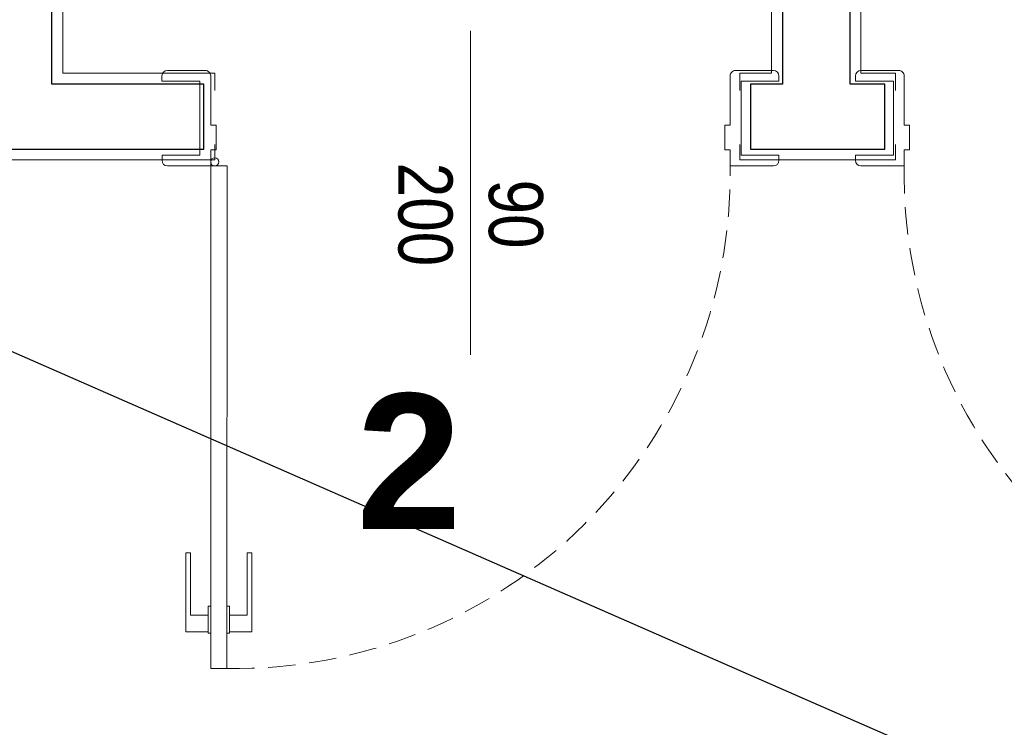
# Model space of a CAD drawing. Header units: millimetres. Extents: x -9038497 to 54128, y -10570064 to 59476.
# Tile 10 of 135: x 31338 to 31520, y 21079 to 21210. Entities that reach past the tile are written whole.
import ezdxf
from ezdxf import colors
from ezdxf.entities.mleader import LeaderData, LeaderLine
from ezdxf.math import Vec2, Vec3

# ---------------------------------------------------------------- set-up
doc = ezdxf.new("R2010")
doc.units = ezdxf.units.MM
doc.header["$LTSCALE"] = 0.8
doc.linetypes.add('DASHED2', pattern=[9.525, 6.35, -3.175])
for name, color, linetype, lineweight in [('0 proj_drzwi', 4, 'Continuous', 0), ('0 proj_okna', 4, 'Continuous', 0), ('0 proj_widok widok widok', 7, 'Continuous', 0), ('SCIANY', 1, 'Continuous', 30), ('tynk', 252, 'Continuous', 5)]:
    doc.layers.add(name, color=color, linetype=linetype, lineweight=lineweight)
doc.styles.get("Standard").update_dxf_attribs({"font": 'g12f13.shx', "width": 0.8, "height": 10})
doc.styles.add('WYMIAR-50', font='ARIALN.TTF', dxfattribs={"height": 10})

# ---------------------------------------------------------------- blocks, each defined once
blk = doc.blocks.new('klamm')
at = {"layer": '0 proj_okna', "lineweight": 0}
for p, q in [((-4009.82, 29787.38), (-4005.72, 29787.38)), ((-4009.82, 29787.38), (-4009.82, 29772.78)), ((-4005.72, 29787.61), (-4005.22, 29787.61)), ((-4005.72, 29787.61), (-4005.72, 29782.61)), ((-4005.22, 29787.61), (-4005.22, 29782.61)), ((-4008.97, 29784.26), (-4008.97, 29772.78)), ((-4008.97, 29784.26), (-4005.72, 29784.26)), ((-4005.72, 29782.61), (-4005.22, 29782.61)), ((-4009.82, 29772.78), (-4008.97, 29772.78))]:
    blk.add_line(p, q, dxfattribs=at)

msp = doc.modelspace()

# ---------------------------------------------------------------- linework, layer by layer
at = {"layer": '0 proj_drzwi', "lineweight": 0}
msp.add_line((31421.1, 21207.89), (31421.1, 21148.07), dxfattribs=at)
at = {"layer": '0 proj_drzwi'}
for p, q in [((31373.1, 21190.45), (31374.1, 21190.45)), ((31374.1, 21190.45), (31374.1, 21185.95)), ((31469.1, 21190.45), (31468.1, 21190.45)), ((31468.1, 21190.45), (31468.1, 21185.95)), ((31501.24, 21190.45), (31502.24, 21190.45)), ((31502.24, 21190.45), (31502.24, 21185.95)), ((31373.1, 21182.95), (31373.1, 21185.95)), ((31373.1, 21185.95), (31374.1, 21185.95)), ((31469.1, 21185.95), (31468.1, 21185.95)), ((31469.1, 21182.95), (31469.1, 21185.95)), ((31501.24, 21182.95), (31501.24, 21185.95)), ((31501.24, 21185.95), (31502.24, 21185.95)), ((31373.1, 21182.95), (31376.12, 21182.95)), ((31373.1, 21182.95), (31373.1, 21090.1)), ((31376.12, 21182.95), (31376.09, 21090.09)), ((31373.1, 21090.1), (31376.09, 21090.09))]:
    msp.add_line(p, q, dxfattribs=at)
msp.add_circle((31373.85, 21183.71), 0.756, dxfattribs=at)
at = {"layer": '0 proj_drzwi', "linetype": 'DASHED2', "lineweight": 0}
for centre, start, end in [((31377.56, 21181.62), 269.0802, 0.8306), ((31592.77, 21181.62), 179.1694, 270.9198)]:
    msp.add_arc(centre, 91.54, start, end, dxfattribs=at)
at = {"layer": '0 proj_okna', "lineweight": 0}
for p, q in [((31372.1, 21200.58), (31365.09, 21200.58)), ((31470.09, 21200.58), (31477.1, 21200.58)), ((31500.25, 21200.58), (31493.24, 21200.58)), ((31364.09, 21199.58), (31364.09, 21198.58)), ((31371.1, 21198.58), (31364.09, 21198.58)), ((31371.1, 21184.95), (31371.1, 21198.58)), ((31373.1, 21190.45), (31373.1, 21199.58)), ((31469.1, 21190.45), (31469.1, 21199.58)), ((31471.1, 21184.95), (31471.1, 21198.58)), ((31471.1, 21198.58), (31478.1, 21198.58)), ((31478.1, 21199.58), (31478.1, 21198.58)), ((31492.24, 21199.58), (31492.24, 21198.58)), ((31499.24, 21198.58), (31492.24, 21198.58)), ((31499.24, 21184.95), (31499.24, 21198.58)), ((31501.24, 21190.45), (31501.24, 21199.58)), ((31364.1, 21184.95), (31371.1, 21184.95)), ((31364.1, 21184.95), (31364.1, 21183.95)), ((31478.1, 21184.95), (31471.1, 21184.95)), ((31478.1, 21183.95), (31478.1, 21184.95)), ((31492.24, 21183.95), (31492.24, 21184.95)), ((31492.24, 21184.95), (31499.24, 21184.95)), ((31373.1, 21182.95), (31365.1, 21182.95)), ((31469.1, 21182.95), (31477.1, 21182.95)), ((31501.24, 21182.95), (31493.24, 21182.95))]:
    msp.add_line(p, q, dxfattribs=at)
for centre, radius, start, end in [((31365.09, 21199.58), 0.996, 90, 180), ((31372.1, 21199.58), 0.996, 359.982, 90), ((31470.09, 21199.58), 0.996, 90, 180.018), ((31477.1, 21199.58), 0.996, 0, 90), ((31493.24, 21199.58), 0.996, 90, 180), ((31500.25, 21199.58), 0.996, 359.982, 90), ((31365.1, 21183.95), 1, 180, 270), ((31477.1, 21183.95), 1, 270, 0), ((31493.24, 21183.95), 1, 180, 270)]:
    msp.add_arc(centre, radius, start, end, dxfattribs=at)
at = {"layer": 'SCIANY', "ltscale": 40}
for p, q in [((31343.75, 21198.06), (31343.75, 21318.19)), ((31478.75, 21318.19), (31478.75, 21198.06)), ((31491.25, 21198.06), (31491.25, 21318.19)), ((31371.85, 21198.06), (31343.75, 21198.06)), ((31371.85, 21186.06), (31371.85, 21198.06)), ((31478.75, 21198.06), (31472.85, 21198.06)), ((31472.85, 21198.06), (31472.85, 21186.06)), ((31497.64, 21198.06), (31491.25, 21198.06)), ((31497.64, 21186.06), (31497.64, 21198.06)), ((31331.75, 21186.06), (31371.85, 21186.06)), ((31472.85, 21186.06), (31497.64, 21186.06))]:
    msp.add_line(p, q, dxfattribs=at)
at = {"layer": 'tynk', "lineweight": 0, "ltscale": 40}
for p, q in [((31373.85, 21186.89), (31373.85, 21184.06)), ((31373.85, 21184.06), (31329.75, 21184.06))]:
    msp.add_line(p, q, dxfattribs=at)
for points in [[(31383.85, 21318.19), (31383.85, 21316.19), (31345.75, 21316.19), (31345.75, 21200.06), (31373.85, 21200.06), (31373.85, 21196.89)], [(31470.85, 21196.89), (31470.85, 21200.06), (31476.75, 21200.06), (31476.75, 21316.19), (31470.85, 21316.19), (31470.85, 21318.19)], [(31499.64, 21318.19), (31499.64, 21316.19), (31493.25, 21316.19), (31493.25, 21200.06), (31499.64, 21200.06), (31499.64, 21196.89)], [(31499.64, 21186.89), (31499.64, 21184.06), (31470.85, 21184.06), (31470.85, 21186.89)]]:
    msp.add_lwpolyline(points, dxfattribs=at)

# ---------------------------------------------------------------- block references
at = {"layer": '0 proj_okna', "lineweight": 0, "xscale": -1, "rotation": 180}
msp.add_blockref('klamm', (35378.32, 50884.23), dxfattribs=at)
at = {"layer": '0 proj_okna', "lineweight": 0, "rotation": 180}
msp.add_blockref('klamm', (27370.87, 50884.23), dxfattribs=at)

# ---------------------------------------------------------------- texts
at = {"layer": '0 proj_okna', "lineweight": 0, "style": 'WYMIAR-50'}
for s, p in [('200', (31407.79, 21183.54)), ('90', (31424.5, 21180.43))]:
    msp.add_text(s, height=10, rotation=270, dxfattribs=at).set_placement(p)
at = {"layer": '0 proj_widok widok widok', "lineweight": 0, "insert": (31400.04, 21140.86), "char_height": 25, "attachment_point": 1, "style": 'WYMIAR-50'}
msp.add_mtext_dynamic_manual_height_columns('{\\fArial Unicode MS|b1|i0|c238|p34;2}', width=52.3465, gutter_width=50, heights=[0], dxfattribs=at)

# ---------------------------------------------------------------- leaders
at = {"layer": '0 proj_widok widok widok', "lineweight": 0}
ml = msp.add_multileader_mtext('Standard', dxfattribs=at)
ml.set_content('', color=256)
ml.set_leader_properties()
ml.build(insert=Vec2(0, 0))
ml.multileader.update_dxf_attribs({"text_right_attachment_type": 6, "dogleg_length": 0.36})
ctx = ml.context
ctx.base_point, ctx.plane_origin = Vec3(31809.2, 20941.77), Vec3(31230.54, 21194.99)
ctx.right_attachment = 6
notes = []
notes.append((ctx, [(0, (1, 1, 0), (31808.84, 20941.77), (1, 0), 0.36, [(0, [(31230.54, 21194.99)], 0, [])])]))
ctx.mtext.insert, ctx.mtext.flow_direction = Vec3(31811.2, 20943.77), 5
for ctx, leaders in notes:
    for number, flags, end, landing, length, lines in leaders:
        leader = LeaderData()
        leader.index, (leader.has_last_leader_line, leader.has_dogleg_vector, leader.attachment_direction) = number, flags
        leader.last_leader_point, leader.dogleg_vector, leader.dogleg_length = Vec3(end), Vec3(landing), length
        for number, points, colour, breaks in lines:
            line = LeaderLine()
            line.index, line.vertices, line.color, line.breaks = number, Vec3.list(points), colors.encode_raw_color(colour), breaks
            leader.lines.append(line)
        ctx.leaders.append(leader)

doc.saveas('drawing.dxf')
